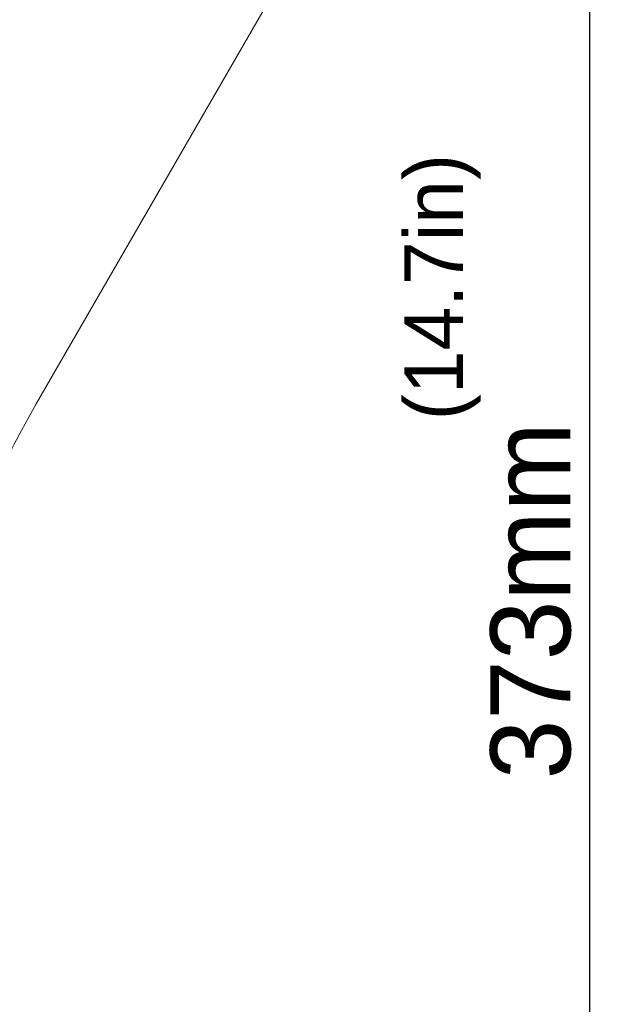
# Model space of a CAD drawing. Header units: millimetres. Extents: x 29170 to 33192, y 579 to 3108.
# Tile 244 of 256: x 31835 to 31945, y 2674 to 2859. Entities that reach past the tile are written whole.
import ezdxf

# ---------------------------------------------------------------- set-up
doc = ezdxf.new("R2010")
doc.units = ezdxf.units.MM
doc.layers.add('细实线', color=7, linetype='Continuous', lineweight=13)
doc.dimstyles.new('ISO-25', dxfattribs={"dimtxt": 15, "dimasz": 14, "dimexe": 3.5, "dimexo": 0, "dimgap": 3.5, "dimtad": 1, "dimtxsty": 'Standard', "dimcen": 2.5, "dimadec": 0, "dimazin": 0, "dimtfac": 1, "dimtmove": 0, "dimatfit": 3, "dimfxl": 1, "dimarcsym": 0})

# ---------------------------------------------------------------- blocks, each defined once
blk = doc.blocks.new('*D32')
at = {"layer": 'Defpoints', "color": 0, "transparency": 16777216}
for p in [(31786.58, 2936.26), (31734.08, 2563.26), (31941.5, 2563.26)]:
    blk.add_point(p, dxfattribs=at)
at = {"layer": '细实线', "color": 0, "lineweight": -2, "transparency": 16777216}
for p, q in [((31786.58, 2936.26), (31945, 2936.26)), ((31941.5, 2922.26), (31941.5, 2577.26)), ((31734.08, 2563.26), (31945, 2563.26))]:
    blk.add_line(p, q, dxfattribs=at)
at = {"layer": '细实线', "color": 0, "transparency": 16777216}
for points in [[(31939.17, 2922.26), (31943.83, 2922.26), (31941.5, 2936.26)], [(31939.17, 2577.26), (31943.83, 2577.26), (31941.5, 2563.26)]]:
    blk.add_solid(points, dxfattribs=at)
at = {"layer": '细实线', "color": 0, "transparency": 16777216, "insert": (31930.5, 2749.76), "char_height": 15, "attachment_point": 5, "rotation": 90}
blk.add_mtext('373mm', dxfattribs=at)
blk = doc.blocks.new('*D34')
at = {"layer": 'Defpoints', "color": 0, "transparency": 16777216}
for p in [(31741.58, 3011.09), (31741.58, 2929.4), (31704.08, 2840.61)]:
    blk.add_point(p, dxfattribs=at)
at = {"layer": '细实线', "color": 0, "lineweight": -2, "transparency": 16777216}
for p, q in [((31704.08, 2840.61), (31704.08, 3014.59)), ((31741.58, 2929.4), (31741.58, 3014.59)), ((31718.08, 3011.09), (31727.58, 3011.09)), ((31741.58, 3011.09), (31840.08, 3011.09))]:
    blk.add_line(p, q, dxfattribs=at)
at = {"layer": '细实线', "color": 0, "transparency": 16777216}
for points in [[(31718.08, 3013.42), (31718.08, 3008.75), (31704.08, 3011.09)], [(31727.58, 3013.42), (31727.58, 3008.75), (31741.58, 3011.09)]]:
    blk.add_solid(points, dxfattribs=at)
at = {"layer": '细实线', "color": 0, "transparency": 16777216, "insert": (31797.83, 3023.34), "char_height": 15, "attachment_point": 5}
blk.add_mtext('37,5mm', dxfattribs=at)

msp = doc.modelspace()

# ---------------------------------------------------------------- linework, layer by layer
at = {"layer": '细实线'}
msp.add_line((31837.811, 2786.63), (31896.402, 2888.112), dxfattribs=at)
msp.add_arc((32011.016, 2686.63), 200, 150, 176.10891, dxfattribs=at)

# ---------------------------------------------------------------- texts
at = {"layer": '细实线', "insert": (31906.781, 2783.577), "char_height": 11, "width": 47.9749, "attachment_point": 1, "rotation": 90}
msp.add_mtext('(14.7in)', dxfattribs=at)

# ---------------------------------------------------------------- dimensions: what is measured, and where the dimension line sits
at = {"layer": '细实线'}
dim = msp.add_linear_dim(base=(31741.581, 3011.086), p1=(31704.081, 2840.606), p2=(31741.581, 2929.403), text='<>mm', dimstyle='ISO-25', dxfattribs=at)
dim.commit()
dim.dimension.update_dxf_attribs({"geometry": '*D34', "text_midpoint": (31797.831, 3011.086), "dimtype": 160})
dim = msp.add_linear_dim(base=(31941.499, 2563.256), p1=(31786.581, 2936.256), p2=(31734.081, 2563.256), angle=90, text='<>mm', dimstyle='ISO-25', dxfattribs=at)
dim.commit()
dim.dimension.update_dxf_attribs({"geometry": '*D32', "text_midpoint": (31930.499, 2749.756)})

doc.saveas('drawing.dxf')
